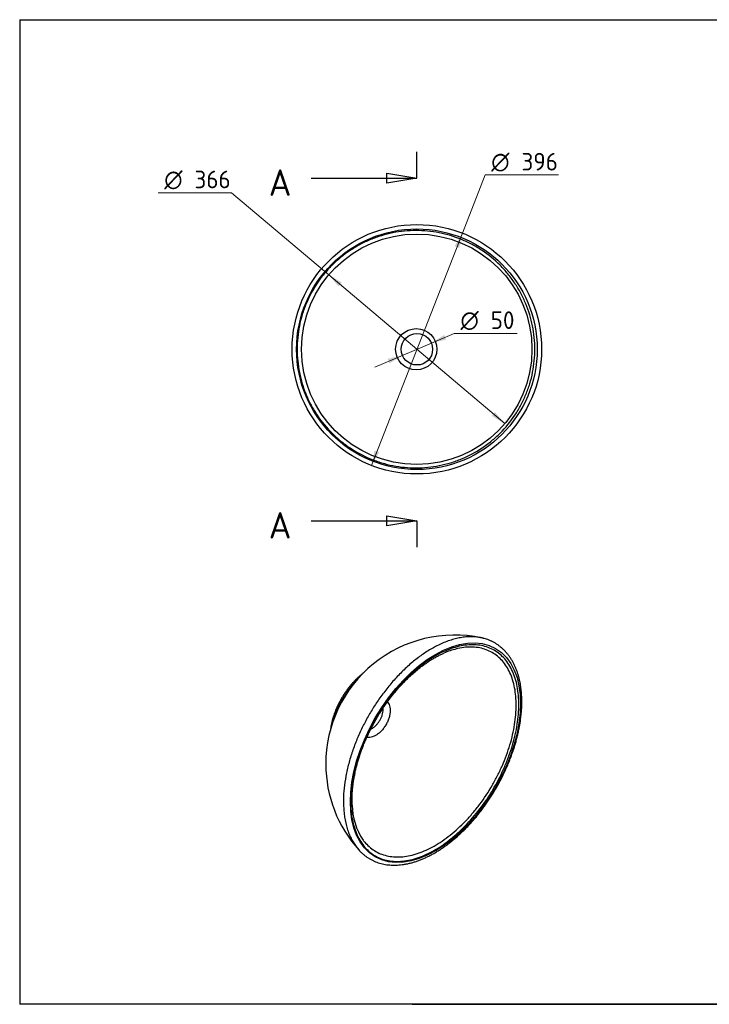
# Model space of a CAD drawing. Header units: millimetres. Extents: x 87 to 2279, y 58 to 1623.
# Tile 1 of 2: x 87 to 1183, y 58 to 1623. Entities that reach past the tile are written whole.
import ezdxf
from ezdxf.enums import TextEntityAlignment as Align
from ezdxf.lldxf.tags import DXFTag

# ---------------------------------------------------------------- set-up
doc = ezdxf.new("R2010")
doc.units = ezdxf.units.MM
for name, color, linetype in [('1', 7, 'Continuous'), ('Default', 7, 'Continuous'), ('Predefinito', 7, 'Continuous'), ('SFERA', 7, 'Continuous')]:
    doc.layers.add(name, color=color, linetype=linetype)
doc.styles.add('SEACAD_seiso_ttf', font='seiso.ttf')
doc.styles.add('SEACAD_semeci1_ttf', font='semeci1.ttf')
tags = doc.linetypes.add('CENTER2', pattern=[28.575, 19.05, -3.175, 3.175, -3.175]).pattern_tags.tags
tags[10:11] = [DXFTag(74, 4), DXFTag(75, 0), DXFTag(340, '0'), DXFTag(46, 0.0), DXFTag(50, 0.0), DXFTag(44, 0.0), DXFTag(45, 0.0)]
tags[8:9] = [DXFTag(74, 4), DXFTag(75, 0), DXFTag(340, '0'), DXFTag(46, 0.0), DXFTag(50, 0.0), DXFTag(44, 0.0), DXFTag(45, 0.0)]
tags[6:7] = [DXFTag(74, 4), DXFTag(75, 0), DXFTag(340, '0'), DXFTag(46, 0.0), DXFTag(50, 0.0), DXFTag(44, 0.0), DXFTag(45, 0.0)]
tags[4:5] = [DXFTag(74, 4), DXFTag(75, 0), DXFTag(340, '0'), DXFTag(46, 0.0), DXFTag(50, 0.0), DXFTag(44, 0.0), DXFTag(45, 0.0)]

# ---------------------------------------------------------------- blocks, each defined once
blk = doc.blocks.new('SE1')
at = {"color": 7, "linetype": 'Continuous', "style": 'SEACAD_seiso_ttf'}
blk.add_text('A', height=42, dxfattribs=at).set_placement((482.6, 1384.9), align=Align.TOP_LEFT)
blk = doc.blocks.new('SE2')
at = {"color": 7, "linetype": 'Continuous', "style": 'SEACAD_seiso_ttf'}
blk.add_text('A', height=42, dxfattribs=at).set_placement((482.6, 840.4), align=Align.TOP_LEFT)
blk = doc.blocks.new('SE3')
at = {"color": 7, "linetype": 'Continuous'}
for points in [[(670.4, 1363), (670.4, 1378.9), (718, 1370.9), (670.4, 1363)], [(550, 1370.9), (718, 1370.9)]]:
    blk.add_lwpolyline(points, dxfattribs=at)
blk = doc.blocks.new('SE4')
at = {"color": 7, "linetype": 'Continuous'}
for points in [[(670.4, 818.5), (670.4, 834.4), (718, 826.4), (670.4, 818.5)], [(550, 826.4), (718, 826.4)]]:
    blk.add_lwpolyline(points, dxfattribs=at)
blk = doc.blocks.new('SE')
at = {"layer": 'Default', "color": 7, "linetype": 'CENTER2'}
for p, q in [((718, 1370.9), (718, 1412.9)), ((718, 826.4), (718, 784.4))]:
    blk.add_line(p, q, dxfattribs=at)
at = {"layer": 'Default', "color": 7, "linetype": 'CENTER2', "const_width": 0.00035}
blk.add_lwpolyline([(718, 1370.9), (718, 826.4)], dxfattribs=at)
at = {"layer": 'Default'}
for name in ['SE1', 'SE3', 'SE2', 'SE4']:
    blk.add_blockref(name, (0, 0), dxfattribs=at)
blk = doc.blocks.new('GDimGGroup')
at = {"layer": 'Default', "linetype": 'Continuous', "lineweight": 9}
for points in [[(593.5, 1199), (598.7, 1205), (577.9, 1217.3)], [(836.9, 993.3), (857.6, 980.9), (842, 999.3)]]:
    blk.add_hatch(color=136, dxfattribs=at).paths.add_polyline_path(points)
at = {"layer": 'Default', "color": 136, "linetype": 'Continuous', "lineweight": 9}
for p, q in [((423.4, 1347.9), (306.8, 1347.9)), ((577.9, 1217.3), (423.4, 1347.9)), ((857.6, 980.9), (577.9, 1217.3))]:
    blk.add_line(p, q, dxfattribs=at)
for s, style, p in [('O', 'SEACAD_semeci1_ttf', (316.6, 1382.9)), ('366', 'SEACAD_seiso_ttf', (364.6, 1382.9))]:
    blk.add_text(s, height=28, dxfattribs=dict(at, style=style)).set_placement(p, align=Align.TOP_LEFT)
blk = doc.blocks.new('GDimGGroup1')
at = {"layer": 'Default', "linetype": 'Continuous', "lineweight": 9}
for points in [[(761.4, 1121.8), (741.1, 1108.9), (764.5, 1114.5)], [(671.5, 1083.8), (674.6, 1076.5), (695, 1089.4)]]:
    blk.add_hatch(color=136, dxfattribs=at).paths.add_polyline_path(points)
at = {"layer": 'Default', "color": 136, "linetype": 'Continuous', "lineweight": 9}
for p, q in [((741.1, 1108.9), (777.5, 1124.3)), ((777.5, 1124.3), (877.6, 1124.3)), ((651.2, 1070.9), (741.1, 1108.9))]:
    blk.add_line(p, q, dxfattribs=at)
for s, style, p in [('O', 'SEACAD_semeci1_ttf', (787.3, 1159.3)), ('50', 'SEACAD_seiso_ttf', (835.3, 1159.3))]:
    blk.add_text(s, height=28, dxfattribs=dict(at, style=style)).set_placement(p, align=Align.TOP_LEFT)
blk = doc.blocks.new('GDimGGroup7')
at = {"layer": 'Default', "linetype": 'Continuous', "lineweight": 9}
for points in [[(777.9, 1263), (785.3, 1260.1), (790.3, 1283.7)], [(650.8, 938.2), (645.8, 914.6), (658.2, 935.3)]]:
    blk.add_hatch(color=136, dxfattribs=at).paths.add_polyline_path(points)
at = {"layer": 'Default', "color": 136, "linetype": 'Continuous', "lineweight": 9}
for p, q in [((790.3, 1283.7), (826.4, 1376.1)), ((826.4, 1376.1), (943, 1376.1)), ((645.8, 914.6), (790.3, 1283.7))]:
    blk.add_line(p, q, dxfattribs=at)
for s, style, p in [('O', 'SEACAD_semeci1_ttf', (836.2, 1411.1)), ('396', 'SEACAD_seiso_ttf', (884.2, 1411.1))]:
    blk.add_text(s, height=28, dxfattribs=dict(at, style=style)).set_placement(p, align=Align.TOP_LEFT)

msp = doc.modelspace()

# ---------------------------------------------------------------- linework, layer by layer
at = {"layer": '1', "color": 7, "linetype": 'Continuous'}
for p, q in [((86.9, 1622.8), (2274.9, 1622.8)), ((86.9, 1622.8), (86.9, 58.3)), ((2274.9, 58.3), (86.9, 58.3)), ((710.3, 58.5), (2274.9, 58.5))]:
    msp.add_line(p, q, dxfattribs=at)
at = {"layer": 'Predefinito', "color": 7, "linetype": 'Continuous'}
msp.add_line((710.3, 58.5), (710.3, 58.3), dxfattribs=at)
at = {"layer": 'SFERA', "color": 7, "linetype": 'Continuous'}
for centre, radius in [((718, 1099.1), 198.2), ((718, 1099.1), 191.2), ((717.8, 1099.1), 183.1), ((717, 1099.1), 32.8), ((718, 1099.1), 25)]:
    msp.add_circle(centre, radius, dxfattribs=at)
for centre, radius, start, end in [((778.1, 440.1), 204.9, 77.9771, 180.1206), ((775.5, 439.5), 202.2, 179.9527, 222.3739), ((716.4, 376), 101.3, 180.6305, 214.0241)]:
    msp.add_arc(centre, radius, start, end, dxfattribs=at)
msp.add_ellipse((747.5, 458), major_axis=(95.6, 165.6), ratio=0.57735, dxfattribs=at)
for points, knots in [([(527.7, 1099.1), (527.7, 1111.6), (528.9, 1123.9), (532.5, 1142), (534, 1147.9), (537.6, 1159.8), (539.7, 1165.7), (546.9, 1182.8), (552.7, 1193.6), (563, 1209), (566.7, 1214), (574.6, 1223.6), (578.8, 1228.2), (591.8, 1241.2), (601.4, 1249), (616.9, 1259.3), (622.2, 1262.5), (633.1, 1268.3), (638.7, 1271), (650, 1275.7), (655.8, 1277.7), (667.7, 1281.3), (673.7, 1282.8), (692, 1286.5), (704.2, 1287.7), (722.7, 1287.7), (728.9, 1287.4), (741.2, 1286.2), (747.4, 1285.3), (765.6, 1281.7), (777.3, 1278.1), (794.5, 1271.1), (800.1, 1268.4), (811.1, 1262.6), (816.4, 1259.4), (831.7, 1249.2), (841.3, 1241.4), (854.5, 1228.2), (858.7, 1223.6), (866.5, 1214.1), (870.2, 1209.2), (877, 1199), (880.2, 1193.7), (886.1, 1182.8), (888.7, 1177.1), (895.9, 1160), (899.4, 1148.2), (903.1, 1130.1), (904, 1123.9), (905.2, 1111.6), (905.5, 1105.4), (905.5, 1086.9), (904.3, 1074.7), (900.7, 1056.4), (899.2, 1050.3), (895.6, 1038.5), (893.5, 1032.7), (888.8, 1021.4), (886.2, 1015.8), (880.4, 1004.9), (877.2, 999.6), (866.8, 984.1), (859, 974.6), (845.9, 961.5), (841.4, 957.4), (831.7, 949.5), (826.7, 945.8), (811.3, 935.5), (800.5, 929.7), (783.4, 922.6), (777.5, 920.5), (765.6, 916.9), (759.6, 915.5), (741.5, 911.9), (729.3, 910.6), (710.6, 910.6), (704.4, 910.9), (692.1, 912.1), (686, 913), (674, 915.4), (668, 916.9), (656.1, 920.5), (650.2, 922.6), (633.1, 929.6), (622.2, 935.4), (606.8, 945.6), (601.8, 949.3), (592.2, 957.2), (587.6, 961.3), (574.5, 974.4), (566.6, 983.8), (556.3, 999.3), (553, 1004.6), (547.2, 1015.5), (544.5, 1021.1), (539.8, 1032.4), (537.7, 1038.2), (534.1, 1050), (532.6, 1056), (528.9, 1074.3), (527.7, 1086.7), (527.7, 1099.1)], [0, 0, 0, 0, 0.03125, 0.03125, 0.046875, 0.046875, 0.0625, 0.0625, 0.09375, 0.09375, 0.109375, 0.109375, 0.125, 0.125, 0.15625, 0.15625, 0.171875, 0.171875, 0.1875, 0.1875, 0.203125, 0.203125, 0.21875, 0.21875, 0.25, 0.25, 0.265625, 0.265625, 0.28125, 0.28125, 0.3125, 0.3125, 0.328125, 0.328125, 0.34375, 0.34375, 0.375, 0.375, 0.390625, 0.390625, 0.40625, 0.40625, 0.421875, 0.421875, 0.4375, 0.4375, 0.46875, 0.46875, 0.484375, 0.484375, 0.5, 0.5, 0.53125, 0.53125, 0.546875, 0.546875, 0.5625, 0.5625, 0.578125, 0.578125, 0.59375, 0.59375, 0.625, 0.625, 0.640625, 0.640625, 0.65625, 0.65625, 0.6875, 0.6875, 0.703125, 0.703125, 0.71875, 0.71875, 0.75, 0.75, 0.765625, 0.765625, 0.78125, 0.78125, 0.796875, 0.796875, 0.8125, 0.8125, 0.84375, 0.84375, 0.859375, 0.859375, 0.875, 0.875, 0.90625, 0.90625, 0.921875, 0.921875, 0.9375, 0.9375, 0.953125, 0.953125, 0.96875, 0.96875, 1, 1, 1, 1]), ([(612.9, 380.3), (612.9, 390.5), (613.7, 401), (616.3, 417.2), (617.4, 422.7), (619.9, 433.9), (621.4, 439.5), (626.4, 456.4), (630.6, 467.6), (637.8, 484.4), (640.5, 490), (646.1, 501.1), (649, 506.5), (658.3, 522.5), (665, 532.7), (675.9, 547.5), (679.7, 552.3), (687.4, 561.5), (691.4, 565.9), (699.4, 574.4), (703.5, 578.4), (711.9, 586.2), (716.1, 589.9), (729.1, 600.3), (737.7, 606.3), (750.8, 613.8), (755.1, 616.1), (763.9, 620.2), (768.2, 621.9), (781.1, 626.4), (789.4, 628.3), (801.5, 629.6), (805.5, 629.7), (813.3, 629.4), (817, 629), (827.9, 626.9), (834.6, 624.4), (844, 619.1), (846.9, 617), (852.5, 612.5), (855.1, 609.9), (859.9, 604.4), (862.2, 601.4), (866.3, 594.9), (868.2, 591.3), (873.2, 580.2), (875.8, 572.1), (878.3, 558.8), (879, 554.1), (879.8, 544.5), (880.1, 539.6), (880.1, 524.5), (879.2, 514), (876.7, 497.7), (875.6, 492.1), (873, 481), (871.6, 475.4), (868.3, 464.2), (866.4, 458.6), (862.3, 447.3), (860, 441.7), (852.7, 424.8), (847.1, 413.8), (837.9, 397.8), (834.7, 392.6), (827.9, 382.2), (824.3, 377.1), (813.4, 362.5), (805.8, 353.3), (793.7, 340.5), (789.5, 336.4), (781.1, 328.6), (776.9, 325), (764.1, 314.6), (755.4, 308.6), (742.2, 301), (737.8, 298.7), (729.2, 294.7), (724.8, 292.9), (716.3, 290), (712.1, 288.7), (703.7, 286.8), (699.5, 286.1), (687.4, 284.9), (679.7, 285.2), (668.8, 287.2), (665.3, 288.2), (658.5, 290.7), (655.2, 292.2), (646, 297.5), (640.4, 302), (633.1, 310.4), (630.8, 313.4), (626.7, 320), (624.8, 323.4), (621.5, 330.7), (620, 334.6), (617.4, 342.8), (616.3, 347.1), (613.7, 360.5), (612.9, 370.1), (612.9, 380.3)], [0, 0, 0, 0, 0.03125, 0.03125, 0.046875, 0.046875, 0.0625, 0.0625, 0.09375, 0.09375, 0.109375, 0.109375, 0.125, 0.125, 0.15625, 0.15625, 0.171875, 0.171875, 0.1875, 0.1875, 0.203125, 0.203125, 0.21875, 0.21875, 0.25, 0.25, 0.265625, 0.265625, 0.28125, 0.28125, 0.3125, 0.3125, 0.328125, 0.328125, 0.34375, 0.34375, 0.375, 0.375, 0.390625, 0.390625, 0.40625, 0.40625, 0.421875, 0.421875, 0.4375, 0.4375, 0.46875, 0.46875, 0.484375, 0.484375, 0.5, 0.5, 0.53125, 0.53125, 0.546875, 0.546875, 0.5625, 0.5625, 0.578125, 0.578125, 0.59375, 0.59375, 0.625, 0.625, 0.640625, 0.640625, 0.65625, 0.65625, 0.6875, 0.6875, 0.703125, 0.703125, 0.71875, 0.71875, 0.75, 0.75, 0.765625, 0.765625, 0.78125, 0.78125, 0.796875, 0.796875, 0.8125, 0.8125, 0.84375, 0.84375, 0.859375, 0.859375, 0.875, 0.875, 0.90625, 0.90625, 0.921875, 0.921875, 0.9375, 0.9375, 0.953125, 0.953125, 0.96875, 0.96875, 1, 1, 1, 1]), ([(625.8, 303.6), (626.6, 302.6), (628.3, 300.8), (631.5, 297.8), (634.9, 294.9), (638.6, 292.2), (642.3, 289.8), (646.3, 287.6), (650.3, 285.6), (654.5, 284), (658.8, 282.5), (663.3, 281.4), (667.8, 280.4), (672.5, 279.8), (677.2, 279.4), (682.1, 279.3), (687, 279.4), (692.1, 279.8), (697.2, 280.5), (702.3, 281.4), (707.6, 282.6), (712.8, 284), (718.2, 285.7), (723.5, 287.7), (728.9, 289.9), (734.3, 292.4), (739.7, 295.1), (745.1, 298.1), (750.5, 301.3), (755.9, 304.7), (761.2, 308.4), (766.6, 312.2), (771.9, 316.3), (777.1, 320.6), (782.3, 325.1), (787.4, 329.8), (792.5, 334.6), (797.5, 339.7), (802.4, 344.9), (807.2, 350.3), (812, 355.8), (816.6, 361.5), (821.2, 367.4), (825.6, 373.3), (829.9, 379.4), (834, 385.6), (838.1, 391.9), (842, 398.4), (845.8, 404.9), (849.4, 411.4), (852.9, 418.1), (856.2, 424.8), (859.3, 431.5), (862.3, 438.4), (865.1, 445.2), (867.8, 452), (870.2, 458.9), (872.5, 465.8), (874.6, 472.7), (876.5, 479.5), (878.2, 486.3), (879.7, 493.1), (881.1, 499.9), (882.2, 506.6), (883.1, 513.2), (883.8, 519.8), (884.4, 526.3), (884.7, 532.7), (884.8, 539), (884.7, 545.1), (884.3, 551.2), (883.8, 557.1), (883.1, 563), (882.2, 568.6), (881, 574.1), (879.6, 579.5), (878.1, 584.6), (876.3, 589.6), (874.4, 594.5), (872.2, 599.1), (869.9, 603.5), (867.3, 607.7), (864.6, 611.7), (861.7, 615.4), (858.6, 618.9), (855.4, 622.2), (852, 625.3), (848.4, 628.1), (844.7, 630.7), (840.9, 633), (836.9, 635.1), (832.8, 636.9), (828.7, 638.4), (826.3, 639.1), (825, 639.4)], [0, 0, 0, 0, 0.008092, 0.018827, 0.02953, 0.040206, 0.050864, 0.061512, 0.072156, 0.082804, 0.093464, 0.104145, 0.114852, 0.12559, 0.136363, 0.147173, 0.158018, 0.168899, 0.179812, 0.190754, 0.201721, 0.212709, 0.223714, 0.234732, 0.24576, 0.256795, 0.267833, 0.278875, 0.289916, 0.300956, 0.311994, 0.323029, 0.334061, 0.34509, 0.356115, 0.367136, 0.378154, 0.389168, 0.400179, 0.411187, 0.422193, 0.433195, 0.444196, 0.455195, 0.466192, 0.477188, 0.488183, 0.499178, 0.510172, 0.521166, 0.532161, 0.543156, 0.554153, 0.56515, 0.576149, 0.587151, 0.598154, 0.609161, 0.62017, 0.631182, 0.642198, 0.653218, 0.664241, 0.675269, 0.686301, 0.697337, 0.708378, 0.719422, 0.73047, 0.741521, 0.752573, 0.763627, 0.774679, 0.785728, 0.796772, 0.807806, 0.818828, 0.829835, 0.84082, 0.851782, 0.862714, 0.873614, 0.884479, 0.895306, 0.906095, 0.916847, 0.927566, 0.938256, 0.948922, 0.959574, 0.970219, 0.980864, 0.991517, 1, 1, 1, 1]), ([(632.5, 319.3), (633.7, 317.6), (635, 316), (638.8, 311.8), (641.3, 309.3), (646.9, 304.8), (649.8, 302.8), (658.9, 297.6), (665.5, 295.1), (676.3, 293.1), (680, 292.6), (687.6, 292.3), (691.5, 292.4), (703.3, 293.5), (711.5, 295.3), (728.4, 301.1), (736.9, 304.9), (749.7, 312.2), (753.9, 314.8), (762.5, 320.6), (766.8, 323.8), (779.3, 333.8), (787.5, 341.2), (799.3, 353.6), (803.2, 357.9), (810.7, 366.8), (814.4, 371.4), (825, 385.6), (831.6, 395.5), (840.7, 411.1), (843.6, 416.4), (849, 427.1), (851.5, 432.4), (856.2, 443.2), (858.4, 448.6), (862.4, 459.6), (864.3, 465.1), (869.2, 481.5), (871.6, 492.3), (874.1, 508), (874.7, 513.2), (875.6, 523.5), (875.8, 528.6), (875.8, 543.2), (875, 552.4), (872.5, 565.4), (871.4, 569.6), (868.9, 577.6), (867.5, 581.4), (862.6, 592.1), (858.6, 598.4), (849.1, 609.3), (843.6, 613.8), (834.6, 618.9), (831.5, 620.4), (824.9, 622.9), (821.4, 623.8), (810.7, 625.9), (803.2, 626.2), (791.4, 625.1), (787.4, 624.4), (779.9, 622.8), (776.4, 621.8), (772.9, 620.7)], [0.0848995, 0.0848995, 0.0848995, 0.0848995, 0.09375, 0.09375, 0.109375, 0.109375, 0.125, 0.125, 0.15625, 0.15625, 0.171875, 0.171875, 0.1875, 0.1875, 0.21875, 0.21875, 0.25, 0.25, 0.265625, 0.265625, 0.28125, 0.28125, 0.3125, 0.3125, 0.328125, 0.328125, 0.34375, 0.34375, 0.375, 0.375, 0.390625, 0.390625, 0.40625, 0.40625, 0.421875, 0.421875, 0.4375, 0.4375, 0.46875, 0.46875, 0.484375, 0.484375, 0.5, 0.5, 0.53125, 0.53125, 0.546875, 0.546875, 0.5625, 0.5625, 0.59375, 0.59375, 0.625, 0.625, 0.640625, 0.640625, 0.65625, 0.65625, 0.6875, 0.6875, 0.703125, 0.703125, 0.7161059, 0.7161059, 0.7161059, 0.7161059]), ([(615.1, 374.9), (615.1, 376), (615, 378.6), (614.9, 383.5), (615, 389.3), (615.3, 395.3), (615.8, 401.3), (616.5, 407.4), (617.4, 413.6), (618.5, 419.9), (619.8, 426.3), (621.2, 432.7), (622.9, 439.2), (624.7, 445.7), (626.8, 452.2), (629, 458.8), (631.3, 465.3), (633.9, 471.9), (636.7, 478.4), (639.6, 484.9), (642.6, 491.4), (645.8, 497.8), (649.2, 504.1), (652.7, 510.4), (656.3, 516.5), (660.1, 522.6), (664.1, 528.7), (668.1, 534.6), (672.3, 540.4), (676.6, 546.1), (681, 551.6), (685.5, 557), (690, 562.2), (694.6, 567.2), (699.3, 572.1), (704.1, 576.8), (708.9, 581.4), (713.8, 585.7), (718.8, 589.9), (723.8, 593.9), (728.8, 597.6), (733.8, 601.1), (738.7, 604.4), (743.7, 607.4), (748.7, 610.2), (753.6, 612.8), (757.8, 614.8), (760.1, 615.8), (760.9, 616.1)], [0, 0, 0, 0, 0.011629, 0.033776, 0.055889, 0.07799, 0.10009, 0.122201, 0.144327, 0.166479, 0.188666, 0.210894, 0.233162, 0.255349, 0.277454, 0.299651, 0.321919, 0.344238, 0.366585, 0.388935, 0.411259, 0.433534, 0.45574, 0.477855, 0.499998, 0.522273, 0.544646, 0.56708, 0.589537, 0.61197, 0.634336, 0.656598, 0.678725, 0.700785, 0.722942, 0.74522, 0.767584, 0.789996, 0.812417, 0.834798, 0.857099, 0.879285, 0.901324, 0.923315, 0.945446, 0.96765, 0.989907, 1, 1, 1, 1]), ([(772.9, 620.7), (772.2, 620.5), (771.5, 620.3), (767.5, 618.9), (764.1, 617.6), (760.7, 616.1)], [0.7161059, 0.7161059, 0.7161059, 0.7161059, 0.71875, 0.71875, 0.73129762, 0.73129762, 0.73129762, 0.73129762]), ([(633.2, 584.8), (632.9, 584.6), (631.4, 583.5), (628.7, 581.3), (625.2, 578.3), (621.8, 575.1), (618.4, 571.6), (615.1, 568), (611.9, 564.3), (608.8, 560.4), (605.9, 556.4), (603, 552.2), (600.3, 548), (597.7, 543.6), (595.3, 539.2), (593, 534.7), (590.9, 530.1), (588.9, 525.5), (587.1, 520.9), (585.5, 516.2), (584.1, 511.6), (582.9, 507), (581.9, 502.4), (581.1, 497.9), (580.7, 494.9), (580.5, 493.5)], [0.381157, 0.381157, 0.381157, 0.381157, 0.3873494, 0.4124243, 0.4374816, 0.4625207, 0.487542, 0.5125468, 0.5375368, 0.5625141, 0.5874812, 0.6124404, 0.6373943, 0.6623457, 0.687297, 0.7122505, 0.7372085, 0.7621738, 0.7871489, 0.8121366, 0.8371394, 0.8621599, 0.8872001, 0.912262, 0.9365299, 0.9365299, 0.9365299, 0.9365299]), ([(671.1, 538.7), (671.3, 538.4), (671.5, 538.2), (672.5, 537), (673.3, 535.8), (674.4, 533.2), (674.9, 531.8), (675.5, 528.7), (675.6, 527), (675.6, 523.5), (675.5, 521.7), (674.9, 517.9), (674.4, 516), (673.3, 512.1), (672.6, 510.1), (670.9, 506.2), (669.9, 504.3), (667.7, 500.6), (666.5, 498.8), (664, 495.4), (662.6, 493.8), (659.8, 490.9), (658.3, 489.5), (655.3, 487.1), (653.7, 486.1), (650.7, 484.4), (649.1, 483.7), (646.1, 482.7), (644.6, 482.4), (641.8, 482.1), (640.4, 482.2), (639, 482.5), (638.8, 482.6), (638.6, 482.6)], [0.399099, 0.399099, 0.399099, 0.399099, 0.40625, 0.40625, 0.4375, 0.4375, 0.46875, 0.46875, 0.5, 0.5, 0.53125, 0.53125, 0.5625, 0.5625, 0.59375, 0.59375, 0.625, 0.625, 0.65625, 0.65625, 0.6875, 0.6875, 0.71875, 0.71875, 0.75, 0.75, 0.78125, 0.78125, 0.8125, 0.8125, 0.84375, 0.84375, 0.8488972, 0.8488972, 0.8488972, 0.8488972]), ([(644.8, 495.5), (645.2, 495.7), (645.6, 495.9), (647.2, 496.8), (648.4, 497.6), (650.7, 499.4), (651.8, 500.4), (654.1, 502.6), (655.1, 503.8), (657.1, 506.4), (658, 507.7), (659.8, 510.5), (660.5, 512), (661.9, 514.9), (662.5, 516.4), (663.4, 519.3), (663.7, 520.8), (664.2, 523.6), (664.3, 525.1), (664.3, 527.2), (664.3, 528), (664.2, 528.8)], [0.2391409, 0.2391409, 0.2391409, 0.2391409, 0.25, 0.25, 0.28125, 0.28125, 0.3125, 0.3125, 0.34375, 0.34375, 0.375, 0.375, 0.40625, 0.40625, 0.4375, 0.4375, 0.46875, 0.46875, 0.5, 0.5, 0.5191143, 0.5191143, 0.5191143, 0.5191143])]:
    msp.add_open_spline(points, degree=3, knots=knots, dxfattribs=at)
msp.add_rational_spline([(816.6, 641.3), (720.3, 656.7), (640.7, 515.9), (561.2, 375.2), (625.8, 303.5)], [1, 0.774556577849, 1, 0.774556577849, 1], degree=2, knots=[0, 0, 0, 0.5, 0.5, 1, 1, 1], dxfattribs=at)
for points, weights in [([(824.8, 639.5), (820.8, 640.6), (816.6, 641.3)], [1, 0.999375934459, 1]), ([(623.4, 574.4), (594.6, 545.9), (584.5, 506.7)], [1, 0.901089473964, 1]), ([(625.8, 303.5), (625.9, 303.4), (626.1, 303.2)], [1, 0.99999802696, 1])]:
    msp.add_rational_spline(points, weights, degree=2, dxfattribs=at)
msp.add_open_spline([(632.3, 319.6), (632.3, 319.5), (632.4, 319.4), (632.5, 319.3)], degree=3, dxfattribs=at)

# ---------------------------------------------------------------- block references
at = {"layer": 'Default'}
for name in ['SE', 'GDimGGroup7', 'GDimGGroup', 'GDimGGroup1']:
    msp.add_blockref(name, (0, 0), dxfattribs=at)

doc.saveas('drawing.dxf')
